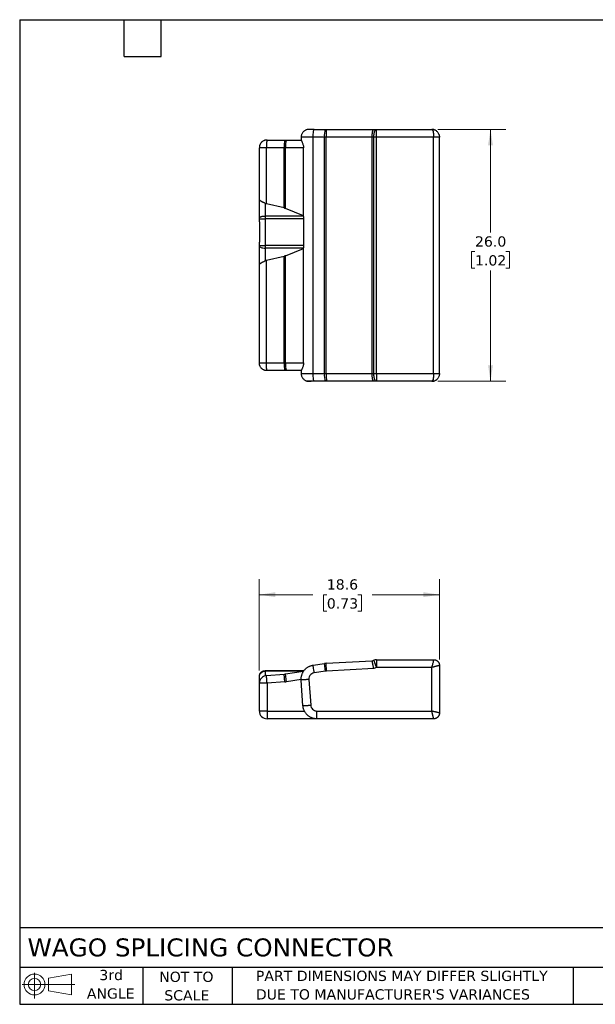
# Model space of a CAD drawing. Header units: millimetres. Extents: x 3 to 137, y 3 to 105.
# Tile 1 of 2: x 3 to 63, y 3 to 105. Entities that reach past the tile are written whole.
import ezdxf

# ---------------------------------------------------------------- set-up
doc = ezdxf.new("R2010")
doc.units = ezdxf.units.MM
doc.header["$LTSCALE"] = 0.5
doc.linetypes.add('SLD-Solid', pattern=[0])
doc.layers.add('TEXT', color=140, linetype='SLD-Solid', lineweight=25)
doc.styles.add('SLDTEXTSTYLE0', font='VERDANA.TTF')
doc.dimstyles.new('SLDDIMSTYLE0', dxfattribs={"dimtxt": 1.079004, "dimasz": 1.651, "dimexe": 0, "dimexo": 0.0625, "dimgap": 0.269751, "dimtad": 0, "dimtih": 1, "dimtoh": 1, "dimrnd": 1e-09, "dimzin": 12, "dimdsep": 46, "dimtxsty": 'SLDTEXTSTYLE0', "dimsah": 1, "dimcen": 0.09, "dimadec": 0, "dimazin": 3, "dimtfac": 1, "dimtofl": 0, "dimtmove": 0, "dimatfit": 3, "dimfxl": 0, "dimfrac": 2, "dimtolj": 1, "dimtzin": 12, "dimarcsym": 0})
doc.dimstyles.new('SLDDIMSTYLE1', dxfattribs={"dimtxt": 1.079004, "dimasz": 1.651, "dimexe": 0, "dimexo": 0.0625, "dimgap": 0.269751, "dimtad": 0, "dimtih": 1, "dimtoh": 1, "dimrnd": 1e-09, "dimzin": 4, "dimdsep": 46, "dimtxsty": 'SLDTEXTSTYLE0', "dimsah": 1, "dimcen": 0.09, "dimadec": 0, "dimazin": 1, "dimtfac": 1, "dimtofl": 0, "dimtmove": 0, "dimatfit": 3, "dimfxl": 0, "dimfrac": 2, "dimtolj": 1, "dimtzin": 12, "dimarcsym": 0})

# ---------------------------------------------------------------- blocks, each defined once
blk = doc.blocks.new('Block11')
at = {"color": 7, "linetype": 'SLD-Solid', "lineweight": 18}
for p, q in [((1.29, 2.66), (1.29, 0)), ((2.74, 2.08), (5.09, 2.52)), ((2.74, 0.8), (2.74, 2.08)), ((5.09, 2.52), (5.09, 0.37)), ((0, 1.44), (5.44, 1.44)), ((2.74, 0.8), (5.09, 0.37))]:
    blk.add_line(p, q, dxfattribs=at)
for radius in [1.08, 0.643]:
    blk.add_circle((1.29, 1.44), radius, dxfattribs=at)
blk = doc.blocks.new('Block12')
at = {"color": 7, "linetype": 'Continuous'}
blk.add_blockref('Block11', (0, 0), dxfattribs=at)
blk = doc.blocks.new('_D')
at = {"color": 7, "linetype": 'SLD-Solid', "lineweight": 0}
for p, q in [((27.92, 37.62), (27.92, 47.03)), ((46.52, 38.77), (46.52, 47.03)), ((27.92, 45.44), (33.43, 45.44)), ((34.89, 45.44), (34.53, 45.44)), ((34.53, 45.44), (34.53, 43.73)), ((38.1, 45.44), (38.46, 45.44)), ((38.46, 45.44), (38.46, 43.73)), ((46.52, 45.44), (39.56, 45.44)), ((34.53, 43.73), (34.89, 43.73)), ((38.46, 43.73), (38.1, 43.73))]:
    blk.add_line(p, q, dxfattribs=at)
at = {"color": 7, "linetype": 'SLD-Solid', "lineweight": 18}
for points in [[(27.92, 45.44), (29.57, 45.19), (29.57, 45.7)], [(46.52, 45.44), (44.87, 45.7), (44.87, 45.19)]]:
    blk.add_solid(points, dxfattribs=at)
at = {"color": 7, "linetype": 'SLD-Solid', "lineweight": 18, "char_height": 1.058, "attachment_point": 1, "style": 'SLDTEXTSTYLE0'}
for s, insert in [('18.6', (34.89, 47.03)), ('0.73', (34.89, 45.07))]:
    blk.add_mtext(s, dxfattribs=dict(at, insert=insert))
blk = doc.blocks.new('_D_2')
at = {"color": 7, "linetype": 'SLD-Solid', "lineweight": 0}
for p, q in [((46.36, 93.46), (53.38, 93.46)), ((51.79, 93.46), (51.79, 82.8)), ((50.19, 80.84), (49.82, 80.84)), ((49.82, 80.84), (49.82, 79.12)), ((53.39, 80.84), (53.76, 80.84)), ((53.76, 80.84), (53.76, 79.12)), ((49.82, 79.12), (50.19, 79.12)), ((51.79, 67.46), (51.79, 78.88)), ((53.76, 79.12), (53.39, 79.12)), ((46.36, 67.46), (53.38, 67.46))]:
    blk.add_line(p, q, dxfattribs=at)
at = {"color": 7, "linetype": 'SLD-Solid', "lineweight": 18}
for points in [[(51.79, 93.46), (51.54, 91.81), (52.04, 91.81)], [(51.79, 67.46), (52.04, 69.11), (51.54, 69.11)]]:
    blk.add_solid(points, dxfattribs=at)
at = {"color": 7, "linetype": 'SLD-Solid', "lineweight": 18, "char_height": 1.058, "attachment_point": 1, "style": 'SLDTEXTSTYLE0'}
for s, insert in [('26.0', (50.19, 82.42)), ('1.02', (50.19, 80.47))]:
    blk.add_mtext(s, dxfattribs=dict(at, insert=insert))

msp = doc.modelspace()

# ---------------------------------------------------------------- linework, layer by layer
for p, q in [((32.242, 92.659), (32.242, 92.355)), ((34.635, 92.659), (33.477, 92.659)), ((33.477, 68.259), (33.477, 92.659)), ((33.596, 93.459), (34.754, 93.459)), ((34.823, 92.659), (34.635, 92.659)), ((34.635, 68.259), (34.635, 92.659)), ((34.754, 93.459), (34.867, 93.459)), ((39.572, 92.659), (34.823, 92.659)), ((34.823, 68.259), (34.823, 92.659)), ((34.867, 93.459), (39.735, 93.459)), ((39.749, 92.659), (39.572, 92.659)), ((39.572, 68.259), (39.572, 92.659)), ((39.735, 93.459), (40.022, 93.459)), ((40.022, 92.659), (39.749, 92.659)), ((39.749, 68.259), (39.749, 92.659)), ((40.022, 93.459), (45.722, 93.459)), ((45.922, 92.659), (40.022, 92.659)), ((40.022, 68.259), (40.022, 92.659)), ((45.922, 68.259), (45.922, 92.659)), ((46.522, 68.259), (46.522, 92.659)), ((28.657, 91.559), (27.922, 91.559)), ((27.922, 86.197), (27.922, 91.559)), ((28.657, 85.76), (28.657, 91.559)), ((30.485, 91.559), (28.657, 91.559)), ((28.722, 92.359), (30.55, 92.359)), ((30.618, 91.559), (30.485, 91.559)), ((30.485, 85.35), (30.485, 91.559)), ((30.55, 92.359), (30.736, 92.359)), ((30.618, 85.308), (30.618, 91.559)), ((32.484, 91.559), (30.618, 91.559)), ((30.736, 92.359), (32.243, 92.359)), ((32.484, 84.542), (32.484, 91.559)), ((27.922, 84.307), (27.922, 86.197)), ((28.522, 85.823), (28.522, 84.512)), ((30.485, 85.35), (28.657, 85.76)), ((32.491, 84.512), (28.522, 84.512)), ((32.484, 84.542), (30.618, 85.308)), ((27.922, 83.909), (27.922, 84.238)), ((27.922, 83.909), (27.923, 83.909)), ((27.923, 83.909), (27.923, 81.809)), ((32.525, 84.238), (28.522, 84.238)), ((28.522, 84.238), (28.522, 81.48)), ((32.525, 81.48), (32.525, 84.238)), ((27.922, 81.48), (27.922, 81.809)), ((27.922, 81.809), (27.923, 81.809)), ((27.922, 79.522), (27.922, 81.412)), ((32.525, 81.48), (28.522, 81.48)), ((32.491, 81.207), (28.522, 81.207)), ((28.522, 81.207), (28.522, 79.896)), ((28.657, 79.958), (30.485, 80.368)), ((30.485, 69.359), (30.485, 80.368)), ((30.618, 80.411), (32.484, 81.177)), ((30.618, 69.359), (30.618, 80.411)), ((32.484, 69.359), (32.484, 81.177)), ((27.922, 69.359), (27.922, 79.522)), ((28.657, 69.359), (28.657, 79.958)), ((27.922, 69.359), (28.657, 69.359)), ((28.657, 69.359), (30.485, 69.359)), ((30.485, 69.359), (30.618, 69.359)), ((30.618, 69.359), (32.484, 69.359)), ((30.55, 68.559), (28.722, 68.559)), ((30.736, 68.559), (30.55, 68.559)), ((32.243, 68.559), (30.736, 68.559)), ((32.242, 68.564), (32.242, 68.259)), ((33.477, 68.259), (34.635, 68.259)), ((34.635, 68.259), (34.823, 68.259)), ((34.823, 68.259), (39.572, 68.259)), ((39.572, 68.259), (39.749, 68.259)), ((39.749, 68.259), (40.022, 68.259)), ((40.022, 68.259), (45.922, 68.259)), ((34.754, 67.459), (33.596, 67.459)), ((34.867, 67.459), (34.754, 67.459)), ((39.735, 67.459), (34.867, 67.459)), ((40.022, 67.459), (39.735, 67.459)), ((45.722, 67.459), (40.022, 67.459)), ((34.823, 38.364), (39.572, 38.624)), ((39.572, 38.624), (39.749, 38.688)), ((40.022, 38.737), (45.922, 38.737)), ((32.525, 37.597), (28.522, 37.597)), ((33.477, 38.171), (34.635, 38.344)), ((34.754, 37.553), (34.635, 38.344)), ((34.867, 37.565), (34.823, 38.364)), ((39.735, 37.832), (34.867, 37.565)), ((40.022, 37.937), (39.735, 37.832)), ((45.722, 37.937), (40.022, 37.937)), ((45.722, 33.437), (45.722, 37.937)), ((46.522, 38.137), (46.522, 33.237)), ((27.922, 36.297), (27.922, 36.985)), ((28.522, 37.548), (28.522, 37.071)), ((32.491, 37.548), (28.522, 37.548)), ((28.657, 37.094), (30.485, 37.243)), ((30.55, 36.446), (30.485, 37.243)), ((30.618, 37.259), (32.484, 37.537)), ((30.736, 36.467), (30.618, 37.259)), ((32.243, 36.693), (30.736, 36.467)), ((32.426, 33.988), (32.246, 36.638)), ((33.044, 36.693), (33.224, 34.043)), ((34.754, 37.553), (33.596, 37.379)), ((27.922, 33.437), (27.922, 36.297)), ((30.55, 36.446), (28.722, 36.297)), ((28.722, 36.297), (28.722, 33.437)), ((28.722, 33.437), (32.576, 33.437)), ((33.872, 32.637), (28.722, 32.637)), ((33.872, 33.437), (45.722, 33.437)), ((45.922, 32.637), (33.872, 32.637))]:
    msp.add_line(p, q)
for centre, radius, start, end in [((36.018, 92.863), 1.397, 154.72863, 188.38153), ((38.357, 92.867), 3.541, 170.36793, 183.36134), ((33.091, 91.75), 2.613, 166.51146, 184.18108), ((32.114, 91.747), 1.508, 156.03742, 187.14663), ((33.091, 69.169), 2.613, 175.81892, 193.48854), ((32.114, 69.172), 1.508, 172.85337, 203.96258), ((36.126, 68.072), 1.502, 172.82697, 204.06286), ((38.656, 68.068), 3.838, 177.14463, 189.12611), ((40.022, 37.937), 0.8, 90, 110), ((34.932, 36.367), 2, 93.14007, 98.53817), ((28.722, 36.297), 0.8, 94.66916, 180), ((30.322, 39.237), 2, 274.66916, 278.5), ((34.932, 36.367), 1.2, 93.14007, 98.53817), ((30.322, 39.237), 2.8, 274.66916, 278.5), ((28.722, 33.437), 0.8, 180, 270)]:
    msp.add_arc(centre, radius, start, end)
for points, knots in [([(33.596, 93.459), (33.552, 93.459), (33.464, 93.459), (33.297, 93.459), (33.112, 93.456), (32.933, 93.447), (32.799, 93.422), (32.684, 93.376), (32.59, 93.323), (32.493, 93.245), (32.405, 93.149), (32.333, 93.037), (32.281, 92.914), (32.249, 92.788), (32.244, 92.702), (32.242, 92.659)], [0, 0, 0, 0, 0.0651186, 0.1308016, 0.2603027, 0.3848179, 0.5018541, 0.557895, 0.6142945, 0.6747741, 0.7402266, 0.8075019, 0.8729906, 0.9368933, 1, 1, 1, 1]), ([(33.477, 92.659), (33.389, 92.659), (33.212, 92.659), (32.966, 92.659), (32.744, 92.659), (32.556, 92.659), (32.406, 92.659), (32.302, 92.659), (32.247, 92.659), (32.248, 92.659), (32.248, 92.659)], [0, 0, 0, 0, 0.1309595, 0.261919, 0.3928786, 0.5238381, 0.6547976, 0.7857571, 0.9167166, 1, 1, 1, 1]), ([(39.572, 92.659), (39.573, 92.688), (39.573, 92.746), (39.576, 92.831), (39.58, 92.913), (39.587, 92.991), (39.594, 93.064), (39.604, 93.133), (39.614, 93.196), (39.626, 93.254), (39.639, 93.306), (39.653, 93.351), (39.668, 93.389), (39.683, 93.42), (39.7, 93.442), (39.717, 93.457), (39.729, 93.458), (39.735, 93.459)], [0, 0, 0, 0, 0.0692437, 0.1372464, 0.2042167, 0.270361, 0.3358833, 0.4009852, 0.4658654, 0.5307204, 0.5957437, 0.6611268, 0.7270588, 0.7937269, 0.861317, 0.9300135, 1, 1, 1, 1]), ([(46.483, 92.906), (46.467, 92.949), (46.434, 93.034), (46.358, 93.149), (46.265, 93.249), (46.161, 93.33), (46.05, 93.39), (45.903, 93.445), (45.794, 93.454), (45.722, 93.459)], [0, 0, 0, 0, 0.1317474, 0.2649116, 0.3967055, 0.5254898, 0.6503443, 0.7708665, 1, 1, 1, 1]), ([(45.722, 93.459), (45.754, 93.459), (45.786, 93.428), (45.843, 93.311), (45.867, 93.225), (45.898, 93.054), (45.907, 92.98), (45.919, 92.823), (45.922, 92.741), (45.922, 92.659)], [0, 0, 0, 0, 0.4776583, 0.4776583, 0.9553166, 0.9553166, 1.2630565, 1.2630565, 1.5707963, 1.5707963, 1.5707963, 1.5707963]), ([(46.477, 92.912), (46.488, 92.882), (46.517, 92.801), (46.52, 92.714), (46.522, 92.659)], [0, 0, 0, 0, 0.3712795, 1, 1, 1, 1]), ([(32.244, 92.355), (32.244, 92.353), (32.245, 92.348), (32.263, 92.307), (32.295, 92.241), (32.337, 92.152), (32.384, 92.041), (32.432, 91.909), (32.473, 91.747), (32.48, 91.624), (32.484, 91.559)], [0, 0, 0, 0, 0.0856027, 0.2072014, 0.3303102, 0.4548972, 0.580813, 0.7093255, 0.8479112, 1, 1, 1, 1]), ([(27.922, 86.197), (27.923, 86.19), (27.925, 86.177), (27.942, 86.157), (27.967, 86.136), (28.003, 86.113), (28.048, 86.088), (28.101, 86.061), (28.161, 86.031), (28.227, 85.998), (28.298, 85.961), (28.371, 85.92), (28.447, 85.875), (28.497, 85.84), (28.522, 85.823)], [0, 0, 0, 0, 0.0828781, 0.1661659, 0.2497066, 0.3333577, 0.4169977, 0.5005337, 0.5839095, 0.6671132, 0.7501861, 0.8332309, 0.9164196, 1, 1, 1, 1]), ([(30.485, 85.35), (30.508, 85.345), (30.553, 85.333), (30.596, 85.317), (30.618, 85.308)], [0, 0, 0, 0, 0.4934746, 1, 1, 1, 1]), ([(32.525, 84.238), (32.525, 84.262), (32.524, 84.309), (32.517, 84.378), (32.506, 84.446), (32.496, 84.49), (32.491, 84.512)], [0, 0, 0, 0, 0.25030432, 0.49905611, 0.74834115, 1, 1, 1, 1]), ([(27.922, 81.412), (27.922, 81.422), (27.922, 81.433), (27.922, 81.456), (27.922, 81.468), (27.922, 81.48)], [0, 0, 0, 0, 0.5, 0.5, 1, 1, 1, 1]), ([(32.491, 81.207), (32.496, 81.229), (32.506, 81.272), (32.517, 81.34), (32.524, 81.41), (32.525, 81.457), (32.525, 81.48)], [0, 0, 0, 0, 0.2502223, 0.4990016, 0.7482141, 1, 1, 1, 1]), ([(30.618, 80.411), (30.596, 80.402), (30.553, 80.385), (30.508, 80.374), (30.485, 80.368)], [0, 0, 0, 0, 0.5065254, 1, 1, 1, 1]), ([(28.522, 79.896), (28.497, 79.878), (28.447, 79.844), (28.371, 79.799), (28.298, 79.757), (28.227, 79.721), (28.161, 79.687), (28.101, 79.657), (28.048, 79.63), (28.003, 79.606), (27.967, 79.583), (27.942, 79.562), (27.925, 79.542), (27.923, 79.528), (27.922, 79.522)], [0, 0, 0, 0, 0.0835804, 0.1667691, 0.2498139, 0.3328868, 0.4160905, 0.4994663, 0.5830023, 0.6666423, 0.7502934, 0.8338341, 0.9171219, 1, 1, 1, 1]), ([(32.484, 69.359), (32.481, 69.299), (32.475, 69.18), (32.434, 69.019), (32.387, 68.884), (32.34, 68.773), (32.297, 68.682), (32.265, 68.614), (32.245, 68.572), (32.244, 68.566), (32.244, 68.564)], [0, 0, 0, 0, 0.1417757, 0.2818167, 0.4134248, 0.5384435, 0.6625547, 0.7866161, 0.9105088, 1, 1, 1, 1]), ([(32.242, 68.259), (32.245, 68.215), (32.249, 68.126), (32.284, 67.995), (32.34, 67.869), (32.418, 67.753), (32.513, 67.655), (32.623, 67.575), (32.731, 67.52), (32.861, 67.478), (33.014, 67.461), (33.16, 67.459), (33.247, 67.459), (33.261, 67.459)], [0, 0, 0, 0, 0.08065591, 0.1619969, 0.24480222, 0.33024725, 0.4154965, 0.49549298, 0.57237321, 0.65212303, 0.81658036, 0.97075475, 1, 1, 1, 1]), ([(39.735, 67.459), (39.728, 67.46), (39.716, 67.462), (39.697, 67.479), (39.68, 67.505), (39.663, 67.54), (39.648, 67.583), (39.633, 67.634), (39.62, 67.692), (39.608, 67.758), (39.597, 67.829), (39.589, 67.906), (39.582, 67.989), (39.576, 68.075), (39.573, 68.166), (39.573, 68.228), (39.572, 68.259)], [0, 0, 0, 0, 0.0749337, 0.1484017, 0.22063, 0.2918457, 0.3622775, 0.4321566, 0.5017166, 0.5711941, 0.6408291, 0.7108648, 0.781548, 0.853129, 0.9258609, 1, 1, 1, 1]), ([(45.922, 68.259), (45.922, 68.177), (45.919, 68.095), (45.907, 67.939), (45.898, 67.864), (45.867, 67.693), (45.843, 67.607), (45.786, 67.49), (45.754, 67.459), (45.722, 67.459)], [0, 0, 0, 0, 0.3077399, 0.3077399, 0.6154797, 0.6154797, 1.093138, 1.093138, 1.5707963, 1.5707963, 1.5707963, 1.5707963]), ([(46.522, 68.259), (46.519, 68.205), (46.513, 68.098), (46.462, 67.947), (46.417, 67.849), (46.383, 67.808), (46.381, 67.806)], [0, 0, 0, 0, 0.3367154, 0.6642384, 0.9864785, 1, 1, 1, 1]), ([(33.044, 67.459), (32.991, 67.461), (32.921, 67.462), (32.855, 67.484), (32.839, 67.49)], [0, 0, 0, 0, 0.751683, 1, 1, 1, 1]), ([(33.596, 67.459), (33.548, 67.459), (33.503, 67.459), (33.365, 67.459), (33.295, 67.459), (33.1, 67.459), (33.031, 67.459), (33.044, 67.459)], [0, 0, 0, 0, 0.1255526, 0.1255526, 0.4030072, 0.4030072, 1, 1, 1, 1]), ([(45.722, 67.459), (45.759, 67.461), (45.828, 67.464), (45.925, 67.484), (46.001, 67.509), (46.063, 67.536), (46.13, 67.57), (46.209, 67.623), (46.3, 67.7), (46.353, 67.769), (46.382, 67.806)], [0, 0, 0, 0, 0.1510365, 0.2815097, 0.3829133, 0.4601058, 0.5552747, 0.6754063, 0.82308, 1, 1, 1, 1]), ([(39.735, 37.832), (39.728, 37.863), (39.716, 37.924), (39.697, 38.014), (39.68, 38.1), (39.663, 38.181), (39.648, 38.258), (39.633, 38.329), (39.62, 38.393), (39.608, 38.451), (39.597, 38.502), (39.589, 38.545), (39.582, 38.579), (39.576, 38.605), (39.573, 38.621), (39.573, 38.623), (39.572, 38.624)], [0, 0, 0, 0, 0.0749337, 0.1484017, 0.22063, 0.2918457, 0.3622775, 0.4321566, 0.5017166, 0.5711941, 0.6408291, 0.7108648, 0.781548, 0.853129, 0.9258609, 1, 1, 1, 1]), ([(45.922, 38.737), (45.922, 38.737), (45.919, 38.724), (45.907, 38.674), (45.898, 38.637), (45.867, 38.516), (45.843, 38.417), (45.786, 38.191), (45.754, 38.064), (45.722, 37.937)], [0, 0, 0, 0, 0.3077399, 0.3077399, 0.6154797, 0.6154797, 1.093138, 1.093138, 1.5707963, 1.5707963, 1.5707963, 1.5707963]), ([(46.522, 38.137), (46.522, 38.136), (46.52, 38.136), (46.505, 38.132), (46.483, 38.127), (46.452, 38.119), (46.414, 38.11), (46.369, 38.098), (46.317, 38.085), (46.259, 38.071), (46.196, 38.055), (46.127, 38.038), (46.054, 38.019), (45.976, 38), (45.894, 37.979), (45.809, 37.958), (45.752, 37.944), (45.722, 37.937)], [0, 0, 0, 0, 0.0685806, 0.1359639, 0.2023834, 0.2680666, 0.333234, 0.3980988, 0.4628668, 0.5277364, 0.5928989, 0.6585391, 0.7248356, 0.791962, 0.8600879, 0.9293793, 1, 1, 1, 1]), ([(27.922, 36.985), (27.922, 36.988), (27.922, 36.991), (27.922, 36.995), (27.922, 36.997), (27.922, 36.997)], [0, 0, 0, 0, 0.5, 0.5, 1, 1, 1, 1]), ([(33.596, 37.379), (33.548, 37.372), (33.503, 37.361), (33.365, 37.309), (33.295, 37.258), (33.1, 37.063), (33.031, 36.88), (33.044, 36.693)], [0, 0, 0, 0, 0.1255526, 0.1255526, 0.4030072, 0.4030072, 1, 1, 1, 1]), ([(33.224, 34.043), (33.235, 33.886), (33.302, 33.738), (33.471, 33.569), (33.539, 33.521), (33.662, 33.47), (33.702, 33.458), (33.785, 33.441), (33.828, 33.437), (33.872, 33.437)], [0, 0, 0, 0, 0.4994592, 0.4994592, 0.7611149, 0.7611149, 0.8805575, 0.8805575, 1, 1, 1, 1]), ([(46.522, 33.237), (46.521, 33.237), (46.52, 33.237), (46.504, 33.241), (46.479, 33.247), (46.445, 33.256), (46.401, 33.267), (46.349, 33.28), (46.289, 33.295), (46.222, 33.312), (46.149, 33.33), (46.07, 33.35), (45.987, 33.37), (45.901, 33.392), (45.812, 33.414), (45.752, 33.429), (45.722, 33.437)], [0, 0, 0, 0, 0.0703551, 0.1407646, 0.2112812, 0.2819503, 0.3528039, 0.4238759, 0.4951904, 0.5667406, 0.6385209, 0.7105238, 0.7827155, 0.8550617, 0.9275055, 1, 1, 1, 1]), ([(45.922, 32.637), (45.922, 32.638), (45.922, 32.639), (45.918, 32.654), (45.913, 32.676), (45.905, 32.707), (45.895, 32.745), (45.884, 32.79), (45.871, 32.842), (45.857, 32.9), (45.841, 32.963), (45.823, 33.032), (45.805, 33.105), (45.786, 33.183), (45.765, 33.265), (45.744, 33.35), (45.73, 33.407), (45.722, 33.437)], [0, 0, 0, 0, 0.0685806, 0.1359639, 0.2023834, 0.2680666, 0.333234, 0.3980988, 0.4628668, 0.5277364, 0.5928989, 0.6585391, 0.7248356, 0.791962, 0.8600879, 0.9293793, 1, 1, 1, 1])]:
    msp.add_open_spline(points, degree=3, knots=knots)
for points in [[(33.477, 92.659), (33.477, 92.869), (33.503, 93.286), (33.565, 93.459), (33.596, 93.459)], [(39.749, 92.659), (39.749, 92.689), (39.75, 92.749), (39.755, 92.838), (39.764, 92.924), (39.775, 93.007), (39.79, 93.086), (39.808, 93.159), (39.829, 93.226), (39.851, 93.286), (39.877, 93.338), (39.903, 93.382), (39.932, 93.416), (39.961, 93.441), (39.992, 93.456), (40.012, 93.458), (40.022, 93.459)], [(40.022, 92.659), (40.022, 92.689), (40.022, 92.749), (40.022, 92.838), (40.022, 92.924), (40.022, 93.007), (40.022, 93.086), (40.022, 93.159), (40.022, 93.226), (40.022, 93.286), (40.022, 93.338), (40.022, 93.382), (40.022, 93.416), (40.022, 93.441), (40.022, 93.456), (40.022, 93.458), (40.022, 93.459)], [(46.522, 92.659), (46.521, 92.659), (46.519, 92.659), (46.504, 92.659), (46.478, 92.659), (46.444, 92.659), (46.4, 92.659), (46.348, 92.659), (46.289, 92.659), (46.223, 92.659), (46.153, 92.659), (46.078, 92.659), (46.001, 92.659), (45.949, 92.659), (45.922, 92.659)], [(28.722, 92.359), (28.693, 92.358), (28.633, 92.356), (28.544, 92.341), (28.458, 92.316), (28.375, 92.282), (28.296, 92.238), (28.223, 92.186), (28.156, 92.126), (28.096, 92.059), (28.044, 91.986), (28, 91.907), (27.966, 91.824), (27.941, 91.738), (27.925, 91.649), (27.923, 91.589), (27.922, 91.559)], [(28.722, 92.359), (28.72, 92.358), (28.715, 92.356), (28.708, 92.341), (28.701, 92.316), (28.694, 92.282), (28.688, 92.238), (28.682, 92.186), (28.676, 92.126), (28.671, 92.059), (28.667, 91.986), (28.664, 91.907), (28.661, 91.824), (28.659, 91.738), (28.658, 91.649), (28.657, 91.589), (28.657, 91.559)], [(28.657, 85.76), (28.601, 85.773), (28.561, 85.795), (28.522, 85.823)], [(27.922, 84.307), (27.923, 84.316), (27.925, 84.334), (27.941, 84.36), (27.966, 84.385), (28.001, 84.41), (28.045, 84.432), (28.097, 84.452), (28.156, 84.47), (28.222, 84.485), (28.292, 84.497), (28.367, 84.505), (28.444, 84.511), (28.496, 84.512), (28.522, 84.512)], [(28.522, 84.512), (28.522, 84.49), (28.522, 84.446), (28.522, 84.377), (28.522, 84.308), (28.522, 84.262), (28.522, 84.238)], [(32.491, 84.512), (32.488, 84.522), (32.486, 84.532), (32.484, 84.542)], [(27.922, 84.238), (27.922, 84.262), (27.922, 84.285), (27.922, 84.307)], [(27.922, 84.238), (27.922, 84.238), (28.052, 84.238), (28.365, 84.238), (28.522, 84.238)], [(27.922, 81.48), (27.923, 81.48), (27.925, 81.48), (27.941, 81.48), (27.966, 81.48), (28.001, 81.48), (28.045, 81.48), (28.097, 81.48), (28.156, 81.48), (28.222, 81.48), (28.292, 81.48), (28.367, 81.48), (28.444, 81.48), (28.496, 81.48), (28.522, 81.48)], [(27.922, 81.412), (27.922, 81.358), (28.052, 81.251), (28.365, 81.207), (28.522, 81.207)], [(28.522, 81.48), (28.522, 81.457), (28.522, 81.411), (28.522, 81.341), (28.522, 81.273), (28.522, 81.229), (28.522, 81.207)], [(32.484, 81.177), (32.486, 81.187), (32.488, 81.197), (32.491, 81.207)], [(28.522, 79.896), (28.561, 79.923), (28.601, 79.946), (28.657, 79.958)], [(28.722, 68.559), (28.693, 68.56), (28.633, 68.562), (28.544, 68.578), (28.458, 68.603), (28.375, 68.637), (28.296, 68.681), (28.223, 68.733), (28.156, 68.792), (28.096, 68.859), (28.044, 68.933), (28, 69.011), (27.966, 69.095), (27.941, 69.181), (27.925, 69.27), (27.923, 69.329), (27.922, 69.359)], [(28.722, 68.559), (28.72, 68.56), (28.715, 68.562), (28.708, 68.578), (28.701, 68.603), (28.694, 68.637), (28.688, 68.681), (28.682, 68.733), (28.676, 68.792), (28.671, 68.859), (28.667, 68.933), (28.664, 69.011), (28.661, 69.095), (28.659, 69.181), (28.658, 69.27), (28.657, 69.329), (28.657, 69.359)], [(32.246, 68.259), (32.244, 68.259), (32.24, 68.259), (32.248, 68.259), (32.264, 68.259), (32.291, 68.259), (32.327, 68.259), (32.372, 68.259), (32.427, 68.259), (32.49, 68.259), (32.561, 68.259), (32.64, 68.259), (32.726, 68.259), (32.819, 68.259), (32.918, 68.259), (33.022, 68.259), (33.131, 68.259), (33.243, 68.259), (33.359, 68.259), (33.438, 68.259), (33.477, 68.259)], [(33.596, 67.459), (33.565, 67.459), (33.503, 67.633), (33.477, 68.05), (33.477, 68.259)], [(40.022, 67.459), (40.012, 67.46), (39.992, 67.462), (39.961, 67.478), (39.932, 67.503), (39.903, 67.537), (39.877, 67.581), (39.851, 67.633), (39.829, 67.692), (39.808, 67.759), (39.79, 67.833), (39.775, 67.911), (39.764, 67.995), (39.755, 68.081), (39.75, 68.17), (39.749, 68.229), (39.749, 68.259)], [(40.022, 68.259), (40.022, 68.229), (40.022, 68.17), (40.022, 68.081), (40.022, 67.995), (40.022, 67.911), (40.022, 67.833), (40.022, 67.759), (40.022, 67.692), (40.022, 67.633), (40.022, 67.581), (40.022, 67.537), (40.022, 67.503), (40.022, 67.478), (40.022, 67.462), (40.022, 67.46), (40.022, 67.459)], [(45.922, 68.259), (45.949, 68.259), (46.001, 68.259), (46.078, 68.259), (46.153, 68.259), (46.223, 68.259), (46.289, 68.259), (46.348, 68.259), (46.4, 68.259), (46.444, 68.259), (46.478, 68.259), (46.504, 68.259), (46.519, 68.259), (46.521, 68.259), (46.522, 68.259)], [(40.022, 37.937), (40.012, 37.965), (39.992, 38.021), (39.961, 38.104), (39.932, 38.185), (39.903, 38.263), (39.877, 38.337), (39.851, 38.406), (39.829, 38.469), (39.808, 38.526), (39.79, 38.574), (39.775, 38.615), (39.764, 38.648), (39.755, 38.671), (39.75, 38.686), (39.749, 38.687), (39.749, 38.688)], [(40.022, 38.737), (40.022, 38.736), (40.022, 38.734), (40.022, 38.718), (40.022, 38.693), (40.022, 38.659), (40.022, 38.615), (40.022, 38.563), (40.022, 38.503), (40.022, 38.436), (40.022, 38.363), (40.022, 38.284), (40.022, 38.201), (40.022, 38.115), (40.022, 38.026), (40.022, 37.966), (40.022, 37.937)], [(45.922, 38.737), (45.949, 38.736), (46.001, 38.734), (46.078, 38.718), (46.153, 38.693), (46.223, 38.658), (46.289, 38.614), (46.348, 38.562), (46.4, 38.503), (46.444, 38.437), (46.478, 38.367), (46.504, 38.292), (46.519, 38.215), (46.521, 38.163), (46.522, 38.137)], [(27.922, 36.997), (27.923, 37.023), (27.925, 37.075), (27.941, 37.152), (27.966, 37.227), (28.001, 37.297), (28.045, 37.363), (28.097, 37.422), (28.156, 37.474), (28.222, 37.518), (28.292, 37.553), (28.367, 37.578), (28.444, 37.594), (28.496, 37.596), (28.522, 37.597)], [(28.522, 37.597), (28.522, 37.596), (28.522, 37.595), (28.522, 37.585), (28.522, 37.571), (28.522, 37.556), (28.522, 37.548)], [(32.246, 36.638), (32.244, 36.678), (32.24, 36.758), (32.248, 36.878), (32.264, 36.997), (32.291, 37.114), (32.327, 37.229), (32.372, 37.34), (32.427, 37.447), (32.49, 37.549), (32.561, 37.646), (32.64, 37.736), (32.726, 37.82), (32.819, 37.896), (32.918, 37.964), (33.022, 38.024), (33.131, 38.075), (33.243, 38.117), (33.359, 38.15), (33.438, 38.164), (33.477, 38.171)], [(33.596, 37.379), (33.565, 37.586), (33.503, 37.999), (33.477, 38.171), (33.477, 38.171)], [(27.922, 36.985), (27.922, 37.132), (28.052, 37.426), (28.365, 37.548), (28.522, 37.548)], [(28.722, 36.297), (28.72, 36.326), (28.715, 36.386), (28.708, 36.474), (28.701, 36.56), (28.694, 36.643), (28.688, 36.722), (28.682, 36.795), (28.676, 36.862), (28.671, 36.921), (28.667, 36.973), (28.664, 37.016), (28.661, 37.051), (28.659, 37.075), (28.658, 37.091), (28.657, 37.093), (28.657, 37.094)], [(33.044, 36.693), (33.014, 36.691), (32.954, 36.686), (32.866, 36.68), (32.78, 36.675), (32.697, 36.669), (32.618, 36.664), (32.545, 36.659), (32.478, 36.654), (32.419, 36.65), (32.367, 36.647), (32.323, 36.644), (32.289, 36.641), (32.264, 36.64), (32.249, 36.639), (32.247, 36.638), (32.246, 36.638)], [(28.722, 36.297), (28.693, 36.297), (28.633, 36.297), (28.544, 36.297), (28.458, 36.297), (28.375, 36.297), (28.296, 36.297), (28.223, 36.297), (28.156, 36.297), (28.096, 36.297), (28.044, 36.297), (28, 36.297), (27.966, 36.297), (27.941, 36.297), (27.925, 36.297), (27.923, 36.297), (27.922, 36.297)], [(32.426, 33.988), (32.427, 33.988), (32.429, 33.989), (32.444, 33.99), (32.469, 33.991), (32.503, 33.994), (32.547, 33.997), (32.599, 34), (32.658, 34.004), (32.725, 34.009), (32.798, 34.014), (32.877, 34.019), (32.96, 34.025), (33.046, 34.03), (33.134, 34.036), (33.194, 34.041), (33.224, 34.043)], [(33.872, 32.637), (33.832, 32.638), (33.751, 32.639), (33.631, 32.655), (33.513, 32.68), (33.397, 32.715), (33.284, 32.76), (33.175, 32.813), (33.071, 32.876), (32.973, 32.947), (32.881, 33.026), (32.796, 33.112), (32.719, 33.205), (32.649, 33.305), (32.588, 33.409), (32.536, 33.519), (32.494, 33.632), (32.461, 33.749), (32.437, 33.868), (32.429, 33.948), (32.426, 33.988)], [(28.722, 33.437), (28.693, 33.437), (28.633, 33.437), (28.544, 33.437), (28.458, 33.437), (28.375, 33.437), (28.296, 33.437), (28.223, 33.437), (28.156, 33.437), (28.096, 33.437), (28.044, 33.437), (28, 33.437), (27.966, 33.437), (27.941, 33.437), (27.925, 33.437), (27.923, 33.437), (27.922, 33.437)], [(28.722, 33.437), (28.722, 33.407), (28.722, 33.347), (28.722, 33.258), (28.722, 33.172), (28.722, 33.089), (28.722, 33.01), (28.722, 32.937), (28.722, 32.87), (28.722, 32.81), (28.722, 32.758), (28.722, 32.714), (28.722, 32.68), (28.722, 32.655), (28.722, 32.639), (28.722, 32.638), (28.722, 32.637)], [(33.872, 32.637), (33.872, 32.637), (33.872, 32.81), (33.872, 33.227), (33.872, 33.437)], [(46.522, 33.237), (46.521, 33.21), (46.519, 33.158), (46.504, 33.081), (46.478, 33.006), (46.444, 32.936), (46.4, 32.87), (46.348, 32.811), (46.289, 32.759), (46.223, 32.715), (46.153, 32.681), (46.078, 32.655), (46.001, 32.64), (45.949, 32.638), (45.922, 32.637)]]:
    msp.add_open_spline(points, degree=3)
at = {"layer": 'TEXT'}
for p, q in [((3.175, 104.775), (136.525, 104.775)), ((3.175, 104.775), (3.175, 3.175)), ((13.97, 100.965), (13.97, 104.775)), ((17.78, 100.965), (17.78, 104.775)), ((13.97, 100.965), (17.78, 100.965)), ((136.525, 11.063), (3.175, 11.063)), ((136.525, 6.985), (3.175, 6.985)), ((15.875, 6.985), (15.875, 3.175)), ((25.106, 6.985), (25.106, 3.175)), ((60.323, 6.985), (60.323, 3.175)), ((3.175, 3.175), (136.525, 3.175))]:
    msp.add_line(p, q, dxfattribs=at)

# ---------------------------------------------------------------- block references
msp.add_blockref('Block12', (3.419, 3.777), dxfattribs=at)

# ---------------------------------------------------------------- texts
at = {"layer": 'TEXT', "style": 'SLDTEXTSTYLE0'}
for s, insert, char_height, attachment_point in [('WAGO SPLICING CONNECTOR', (3.983, 9.972), 1.85208, 1), ('3rd', (12.623, 6.73), 1.0583, 2), ('NOT TO', (20.384, 6.543), 1.0583, 2), ('PART DIMENSIONS MAY DIFFER SLIGHTLY ', (27.56, 6.64), 1.05833, 1), ('ANGLE', (12.575, 4.819), 1.0583, 2), ('SCALE', (20.432, 4.632), 1.0583, 2), ("DUE TO MANUFACTURER'S VARIANCES", (27.56, 4.729), 1.05833, 1)]:
    msp.add_mtext(s, dxfattribs=dict(at, insert=insert, char_height=char_height, attachment_point=attachment_point))

# ---------------------------------------------------------------- dimensions: what is measured, and where the dimension line sits
at = {"color": 7, "linetype": 'SLD-Solid', "lineweight": 18}
dim = msp.add_linear_dim(base=(51.79, 67.459), p1=(45.722, 93.459), p2=(45.722, 67.459), angle=90, dimstyle='SLDDIMSTYLE1', dxfattribs=at)
dim.commit()
dim.dimension.update_dxf_attribs({"geometry": '_D_2', "text_midpoint": (51.79, 80.839), "dimtype": 160})
dim = msp.add_linear_dim(base=(27.922, 45.442), p1=(46.522, 38.137), p2=(27.922, 36.985), dimstyle='SLDDIMSTYLE0', dxfattribs=at)
dim.commit()
dim.dimension.update_dxf_attribs({"geometry": '_D', "text_midpoint": (36.494, 45.442), "dimtype": 160})

doc.saveas('drawing.dxf')
